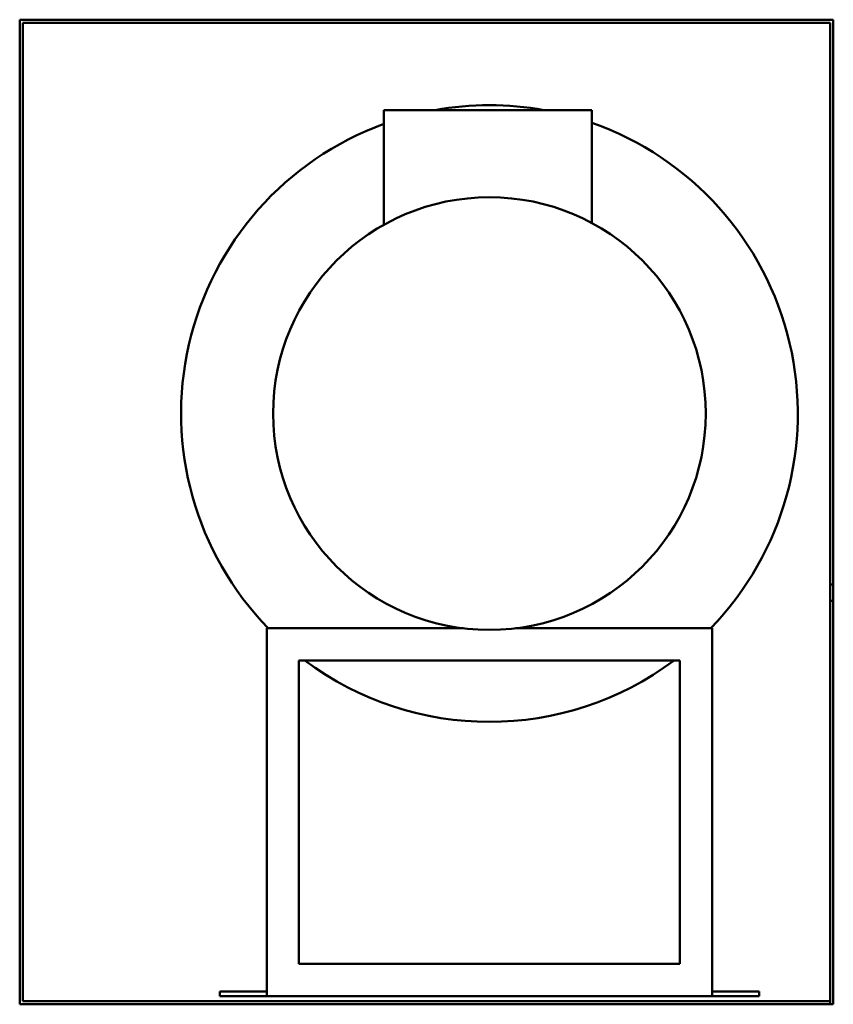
# Model space of a CAD drawing. Header units: millimetres. Extents: x 378 to 882, y 140 to 751.
import ezdxf

# ---------------------------------------------------------------- set-up
doc = ezdxf.new("R2010")
doc.units = ezdxf.units.MM
doc.header["$LTSCALE"] = 3
doc.layers.add('Widoczne (ISO)', color=7, linetype='Continuous', lineweight=50)

msp = doc.modelspace()

# ---------------------------------------------------------------- linework, layer by layer
at = {"layer": 'Widoczne (ISO)'}
for p, q in [((882, 750.5), (378, 750.5)), ((378, 140.5), (378, 750.5)), ((882, 400.5), (882, 750.5)), ((380, 748.5), (380, 142.5)), ((880, 748.5), (380, 748.5)), ((880, 400.5), (880, 748.5)), ((603.57, 694.5), (732.51, 694.5)), ((603.57, 623.44), (603.57, 694.5)), ((732.51, 624.49), (732.51, 694.5)), ((880, 390.5), (880, 400.5)), ((880, 400.5), (882, 400.5)), ((882, 400.5), (882, 390.5)), ((880, 390.5), (880, 140.5)), ((882, 390.5), (880, 390.5)), ((882, 390.5), (882, 140.5)), ((531, 373.5), (652.66, 373.5)), ((531, 145.5), (531, 373.5)), ((685.34, 373.5), (807, 373.5)), ((807, 373.5), (807, 145.5)), ((551, 165.5), (551, 353.5)), ((551, 353.5), (787, 353.5)), ((787, 353.5), (787, 165.5)), ((551, 165.5), (787, 165.5)), ((502, 145.5), (502, 148.5)), ((502, 148.5), (531, 148.5)), ((807, 148.5), (836, 148.5)), ((836, 148.5), (836, 145.5)), ((378, 140.5), (880, 140.5)), ((380, 142.5), (880, 142.5)), ((531, 145.5), (502, 145.5)), ((531, 145.5), (807, 145.5)), ((836, 145.5), (807, 145.5)), ((882, 140.5), (880, 140.5))]:
    msp.add_line(p, q, dxfattribs=at)
msp.add_circle((669, 506.5), 134, dxfattribs=at)
for start, end in [(79.83162, 100.16838), (110.03268, 224.1337), (315.8663, 70.57913), (233.23021, 306.76979)]:
    msp.add_arc((669, 506.5), 191, start, end, dxfattribs=at)

doc.saveas('drawing.dxf')
